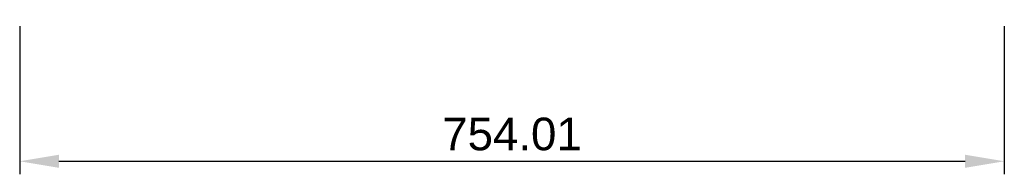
# Model space of a CAD drawing. Header units: millimetres. Extents: x -114 to 640, y -504 to -386.
import ezdxf

# ---------------------------------------------------------------- set-up
doc = ezdxf.new("R2010")
doc.units = ezdxf.units.MM
doc.layers.add('Default', color=7, linetype='Continuous', true_color=0x000000)
doc.styles.add('Millimeter Small', font='arial.ttf')
doc.dimstyles.new('Millimeter Small', dxfattribs={"dimtxt": 25, "dimasz": 30, "dimexe": 10, "dimexo": 5, "dimgap": 8, "dimtad": 1, "dimtoh": 1, "dimzin": 1, "dimdsep": 46, "dimtxsty": 'Millimeter Small', "dimcen": 25, "dimadec": 1, "dimazin": 1, "dimtfac": 1, "dimtdec": 4, "dimtix": 1, "dimtofl": 0, "dimtmove": 1, "dimatfit": 3, "dimfxl": 10, "dimtolj": 1, "dimtzin": 1, "dimarcsym": 0})

# ---------------------------------------------------------------- blocks, each defined once
blk = doc.blocks.new('*D1')
at = {"layer": 'Default', "color": 0, "lineweight": -2}
for p, q in [((-114.01, -391), (-114.01, -504.5)), ((640, -391), (640, -504.5)), ((-84.01, -494.5), (610, -494.5))]:
    blk.add_line(p, q, dxfattribs=at)
at = {"layer": 'Default', "color": 0}
for points in [[(-84.01, -489.5), (-84.01, -499.5), (-114.01, -494.5)], [(610, -499.5), (610, -489.5), (640, -494.5)]]:
    blk.add_solid(points, dxfattribs=at)
at = {"layer": 'Defpoints', "color": 0}
for p in [(-114.01, -386), (640, -386), (640, -494.5)]:
    blk.add_point(p, dxfattribs=at)
at = {"layer": 'Default', "color": 0, "insert": (263, -473.74), "char_height": 25, "attachment_point": 5, "style": 'Millimeter Small'}
blk.add_mtext('\\A1;754.01', dxfattribs=at)

msp = doc.modelspace()

# ---------------------------------------------------------------- dimensions: what is measured, and where the dimension line sits
at = {"layer": 'Default'}
dim = msp.add_linear_dim(base=(640, -494.5), p1=(-114.01, -386), p2=(640, -386), dimstyle='Millimeter Small', override={"dimscale": 1, "dimtxt": 25, "dimasz": 30, "dimexe": 10, "dimexo": 5, "dimgap": 8, "dimtad": 1, "dimtih": 0, "dimtoh": 0, "dimdec": 2, "dimlfac": 1, "dimzin": 1, "dimtxsty": 'Millimeter Small', "dimsah": 0, "dimcen": 25, "dimadec": 1, "dimazin": 1, "dimtix": 0, "dimtmove": 0, "dimfxl": 10, "dimtzin": 1}, dxfattribs=at)
dim.commit()
dim.dimension.update_dxf_attribs({"geometry": '*D1', "text_midpoint": (262.995, -473.738)})

doc.saveas('drawing.dxf')
